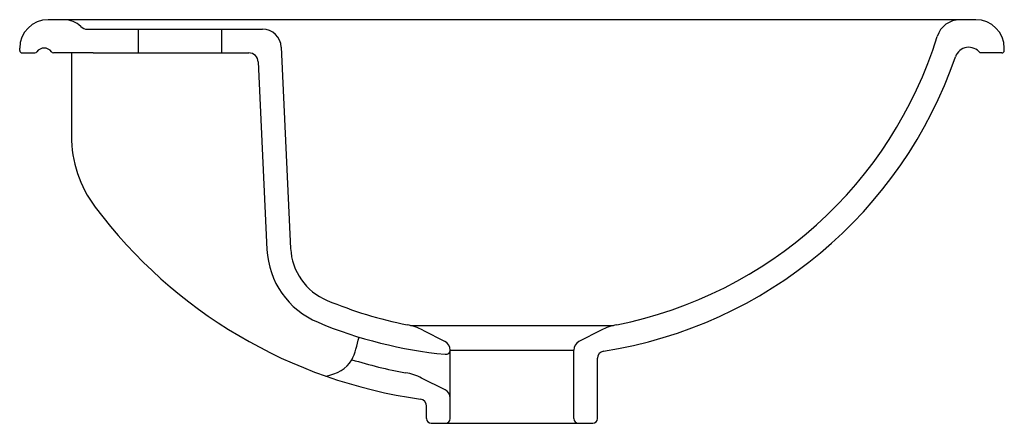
# Model space of a CAD drawing. Header units: millimetres. Extents: x -0.208 to 0.208, y -0.085 to 0.085.
import ezdxf

# ---------------------------------------------------------------- set-up
doc = ezdxf.new("R2010")
doc.units = ezdxf.units.MM
doc.layers.add('BLOCKS', color=3, linetype='Continuous')

msp = doc.modelspace()

# ---------------------------------------------------------------- linework, layer by layer
at = {"layer": 'BLOCKS'}
for p, q in [((0.1955000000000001, 0.085), (-0.1955000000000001, 0.085)), ((-0.1789946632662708, 0.08100000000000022), (-0.1052138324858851, 0.08100000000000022)), ((-0.1575, 0.08100000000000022), (-0.1575, 0.07100000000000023)), ((-0.1225, 0.08100000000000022), (-0.1225, 0.07100000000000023)), ((-0.2075, 0.07199999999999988), (-0.2075, 0.07300000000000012)), ((-0.2064999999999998, 0.07100000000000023), (-0.2010704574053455, 0.07100000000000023)), ((-0.1765902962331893, 0.07100000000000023), (-0.1932920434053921, 0.07100000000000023)), ((-0.1856869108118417, 0.07100000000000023), (-0.1856869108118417, 0.0360786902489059)), ((-0.1765902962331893, 0.07100000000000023), (-0.1109417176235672, 0.07100000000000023)), ((-0.0972224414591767, 0.07337103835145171), (-0.09329076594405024, -0.01130903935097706)), ((0.2065000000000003, 0.07100000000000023), (0.1972622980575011, 0.07100000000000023)), ((0.2075, 0.07199999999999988), (0.2075, 0.07300000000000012)), ((-0.1069460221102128, 0.06718551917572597), (-0.1032800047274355, -0.01177283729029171)), ((-0.04273757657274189, -0.04380299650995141), (0.04273757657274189, -0.04380299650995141)), ((-0.03758466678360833, -0.0457645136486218), (-0.02817341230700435, -0.05059521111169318)), ((0.03758466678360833, -0.0457645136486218), (0.02817341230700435, -0.05059521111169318)), ((-0.02600000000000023, -0.08300000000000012), (-0.02600000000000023, -0.05415380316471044)), ((-0.02600000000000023, -0.05415380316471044), (0.02600000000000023, -0.05415380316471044)), ((0.02600000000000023, -0.08300000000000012), (0.02600000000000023, -0.05415380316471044)), ((0.03600000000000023, -0.08300000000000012), (0.03599999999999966, -0.0575875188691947)), ((-0.02821176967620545, -0.07088469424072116), (-0.0380940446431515, -0.06594571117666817)), ((-0.03600000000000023, -0.08300000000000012), (-0.03599999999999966, -0.07780448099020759)), ((-0.03399999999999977, -0.085), (-0.02800000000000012, -0.085)), ((-0.02800000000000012, -0.085), (0.02800000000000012, -0.085)), ((0.02800000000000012, -0.085), (0.03400000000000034, -0.085))]:
    msp.add_line(p, q, dxfattribs=at)
for centre, radius, start, end in [((-0.1955000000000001, 0.07300000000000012), 0.012, 90, 180), ((-0.1887926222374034, 0.075), 0.01, 45.58469140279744, 90), ((0.1887926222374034, 0.075), 0.01, 90, 162.7337603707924), ((0.1955000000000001, 0.07300000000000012), 0.012, 0, 90), ((-0.1789946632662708, 0.085), 0.004, 225.5846914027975, 270), ((-0.1052138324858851, 0.07300000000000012), 0.008, 2.658320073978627, 90), ((0.009742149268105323, 0.1306522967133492), 0.1775, 281.1787241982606, 342.7337603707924), ((-0.2064999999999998, 0.07199999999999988), 0.001, 180, 270), ((-0.2010704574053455, 0.07199999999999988), 0.001, 270, 326.1815366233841), ((-0.197181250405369, 0.0693945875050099), 0.003681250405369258, 33.81846337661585, 146.1815366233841), ((-0.1932920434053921, 0.07199999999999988), 0.001, 213.8184633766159, 270), ((-0.1109417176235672, 0.06699999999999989), 0.004, 2.658320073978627, 90), ((0.1925343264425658, 0.0674579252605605), 0.005907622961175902, 36.83960713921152, 160.9288599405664), ((0.2065000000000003, 0.07199999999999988), 0.001, 270, 0), ((0.009742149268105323, 0.1306522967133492), 0.1875, 278.8347121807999, 340.9288599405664), ((-0.1356869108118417, 0.0360786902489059), 0.05, 180, 216.9033759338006), ((-0.009742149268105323, 0.1306522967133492), 0.2075, 216.9033759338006, 262.0104686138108), ((-0.06831766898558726, -0.01014954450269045), 0.035, 182.6583200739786, 247.4120117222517), ((-0.06831766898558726, -0.01014954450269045), 0.025, 182.6583200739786, 247.4120117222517), ((-0.009742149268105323, 0.1306522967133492), 0.1775, 247.4120117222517, 258.8212758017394), ((-0.009742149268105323, 0.1306522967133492), 0.1875, 247.4120117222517, 264.3515137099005), ((-0.04900083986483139, -0.06800571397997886), 0.025, 62.82904966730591, 78.82127580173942), ((0.04900083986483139, -0.06800571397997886), 0.025, 101.1787241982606, 117.1709503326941), ((-0.03, -0.05415380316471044), 0.004, 0, 62.82904966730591), ((0.03, -0.05415380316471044), 0.004, 117.1709503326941, 180), ((-0.02800000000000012, -0.05394700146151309), 0.002, 264.3515137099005, 357.5454339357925), ((0.03899999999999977, -0.0575875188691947), 0.003, 98.83471218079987, 180), ((-0.009742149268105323, 0.1306522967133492), 0.1975, 252.9884472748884, 259.7667746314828), ((-0.04927048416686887, -0.0883083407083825), 0.025, 63.44494246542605, 79.76677463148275), ((-0.03, -0.07446271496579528), 0.004, 0, 63.44494246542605), ((-0.03899999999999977, -0.07780448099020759), 0.003, 0, 82.01046861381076), ((-0.03399999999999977, -0.08300000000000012), 0.002, 180, 270), ((-0.02800000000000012, -0.08300000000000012), 0.002, 270, 0), ((0.02800000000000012, -0.08300000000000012), 0.002, 180, 270), ((0.03400000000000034, -0.08300000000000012), 0.002, 270, 0)]:
    msp.add_arc(centre, radius, start, end, dxfattribs=at)
msp.add_open_spline([(-0.07849632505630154, -0.06512592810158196), (-0.07366662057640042, -0.06413905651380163), (-0.06703247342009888, -0.06078110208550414), (-0.06536786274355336, -0.0519915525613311), (-0.06447071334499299, -0.04868268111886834)], degree=3, knots=[15.90199819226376, 15.90199819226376, 15.90199819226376, 15.90199819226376, 30.23848431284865, 40.17645029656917, 40.17645029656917, 40.17645029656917, 40.17645029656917], dxfattribs=at)

doc.saveas('drawing.dxf')
